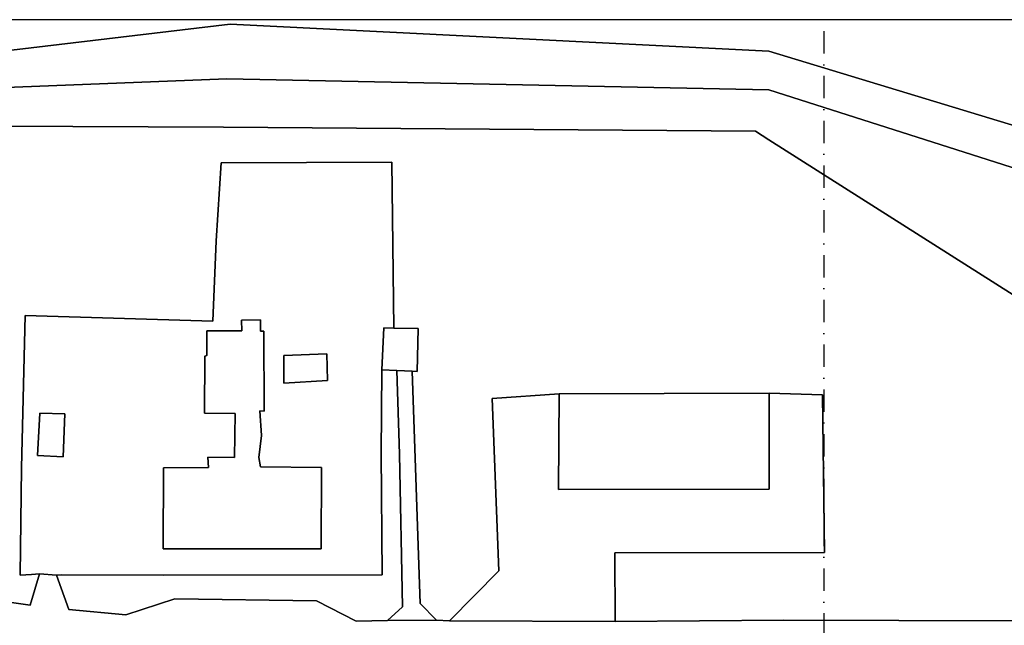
# Model space of a CAD drawing. Header units: millimetres. Extents: x 0 to 349009, y -191 to 220137.
# Tile 7 of 8: x 167830 to 279545, y 151439 to 220137. Entities that reach past the tile are written whole.
import ezdxf

# ---------------------------------------------------------------- set-up
doc = ezdxf.new("R2010")
doc.units = ezdxf.units.MM
doc.header["$LTSCALE"] = 200
for name, pattern in [('BEBOUW', [1000.1, 1000, -0.1]), ('DASHDOT', [25.4, 12.7, -6.35, 0, -6.35]), ('DOORGANG', [1000.1, 1000, -0.1]), ('TAL-VLAK', [1000.1, 1000, -0.1]), ('TERR_AFSCH', [1000.1, 1000, -0.1]), ('VLIJN', [1000.1, 1000, -0.1])]:
    doc.linetypes.add(name, pattern=pattern)
doc.layers.add('0-70', color=5, linetype='Continuous')
doc.layers.add('T-25', color=7, linetype='Continuous')

msp = doc.modelspace()

# ---------------------------------------------------------------- linework, layer by layer
msp.add_line((349009, 220137), (0, 220137))
at = {"layer": '0-70', "linetype": 'DASHDOT'}
msp.add_line((259067, 218841, 110595), (259067, 2437, 110595), dxfattribs=at)
at = {"layer": 'T-25', "linetype": 'TAL-VLAK'}
for p, q in [((114292, 210407, 110682), (191727, 219634, 110668)), ((191727, 219634, 110668), (252839, 216570, 110046)), ((252839, 216570, 110046), (349009, 187367, 110478)), ((191325, 213447, 112266), (114292, 210407, 110682)), ((252841, 212169, 112052), (191325, 213447, 112266)), ((349009, 181499, 112410), (252841, 212169, 112052))]:
    msp.add_line(p, q, dxfattribs=at)
at = {"layer": 'T-25', "linetype": 'VLIJN'}
for p, q in [((114292, 210407, 110682), (191727, 219634, 110668)), ((191727, 219634, 110668), (114292, 210407, 110682)), ((191727, 219634, 110668), (252839, 216570, 110046)), ((252839, 216570, 110046), (191727, 219634, 110668)), ((252839, 216570, 110046), (349009, 187367, 110478)), ((349009, 187367, 110478), (252839, 216570, 110046)), ((191325, 213447, 112266), (114292, 210407, 110682)), ((114292, 210407, 110682), (191325, 213447, 112266)), ((252841, 212169, 112052), (191325, 213447, 112266)), ((191325, 213447, 112266), (252841, 212169, 112052)), ((349009, 181499, 112410), (252841, 212169, 112052)), ((252841, 212169, 112052), (349009, 181499, 112410)), ((190968, 207959, 112572), (113299, 208311, 110702)), ((113299, 208311, 110702), (190968, 207959, 112572)), ((251325, 207484, 112348), (190968, 207959, 112572)), ((190968, 207959, 112572), (251325, 207484, 112348)), ((252845, 206519, 112348), (251325, 207484, 112348)), ((251325, 207484, 112348), (252845, 206519, 112348)), ((288978, 183581, 112432), (252845, 206519, 112348)), ((252845, 206519, 112348), (288978, 183581, 112432)), ((190705, 203917, 112665), (190128, 195036, 112868)), ((190128, 195036, 112868), (190705, 203917, 112665)), ((210039, 203960, 112665), (190705, 203917, 112665)), ((190705, 203917, 112665), (210039, 203960, 112665)), ((210263, 185162, 113218), (210039, 203960, 112665)), ((210039, 203960, 112665), (210263, 185162, 113218)), ((190128, 195036, 112868), (189737, 185958, 112882)), ((189737, 185958, 112882), (190128, 195036, 112868)), ((190128, 195036, 112868), (190128, 195036, 112868)), ((168436, 186564, 112728), (168052, 169309, 112222)), ((168052, 169309, 112222), (168436, 186564, 112728)), ((189737, 185958, 112882), (168436, 186564, 112728)), ((168436, 186564, 112728), (189737, 185958, 112882)), ((195157, 186107, 114295), (192991, 186071, 114295)), ((192991, 186071, 114295), (193022, 184825, 114338)), ((195146, 184793, 114532), (195157, 186107, 114295)), ((189067, 184835, 114342), (189053, 182045, 114305)), ((193022, 184825, 114338), (189067, 184835, 114342)), ((195527, 184800, 114588), (195146, 184793, 114532)), ((195581, 175747, 114412), (195527, 184800, 114588)), ((209152, 185177, 114438), (208901, 180418, 112692)), ((210263, 185162, 113218), (209152, 185177, 114438)), ((213045, 185124, 114862), (210263, 185162, 113218)), ((212912, 180240, 114865), (213045, 185124, 114862)), ((202690, 182233, 114115), (197800, 182026, 114078)), ((202751, 179208, 114242), (202690, 182233, 114115)), ((188838, 181971, 114655), (188785, 175516, 114835)), ((189053, 182045, 114305), (188838, 181971, 114655)), ((197800, 182026, 114078), (197808, 178897, 114125)), ((197800, 182026, 114078), (197800, 182026, 114078)), ((208828, 170912, 112392), (208901, 180418, 112692)), ((208901, 180418, 112692), (208828, 170912, 112392)), ((208901, 180418, 112692), (210630, 180341, 112562)), ((210630, 180341, 112562), (210937, 170839, 112435)), ((210630, 180341, 112562), (212350, 180265, 112605)), ((210937, 170839, 112435), (210630, 180341, 112562)), ((210630, 180341, 112562), (210630, 180341, 112562)), ((213272, 153911, 112292), (212350, 180265, 112605)), ((212350, 180265, 112605), (212912, 180240, 114865)), ((212350, 180265, 112605), (213272, 153911, 112292)), ((197808, 178897, 114125), (202751, 179208, 114242)), ((229030, 177695, 112622), (221432, 177149, 112638)), ((221432, 177149, 112638), (229030, 177695, 112622)), ((229030, 177695, 112622), (228982, 166854, 115925)), ((252862, 177769, 112315), (229030, 177695, 112622)), ((258934, 177582, 112448), (252862, 177769, 112315)), ((252868, 166880, 115925), (252862, 177769, 112315)), ((252862, 177769, 112315), (258934, 177582, 112448)), ((221432, 177149, 112638), (222200, 157620, 112405)), ((222200, 157620, 112405), (221432, 177149, 112638)), ((259156, 159703, 112318), (258934, 177582, 112448)), ((258934, 177582, 112448), (259156, 159703, 112318)), ((170129, 175501, 114442), (169838, 170696, 114518)), ((172953, 175417, 114432), (170129, 175501, 114442)), ((172775, 170557, 114565), (172953, 175417, 114432)), ((188785, 175516, 114835), (192287, 175456, 114738)), ((192287, 175456, 114738), (192189, 170484, 114595)), ((195282, 172960, 114388), (195076, 175776, 114412)), ((195076, 175776, 114412), (195581, 175747, 114412)), ((194956, 170481, 115588), (195282, 172960, 114388)), ((169838, 170696, 114518), (172775, 170557, 114565)), ((169838, 170696, 114518), (169838, 170696, 114518)), ((192189, 170484, 114595), (189191, 170513, 115608)), ((189191, 170513, 115608), (189256, 169336, 116542)), ((195165, 169412, 116685), (194956, 170481, 115588)), ((208944, 157154, 112332), (208828, 170912, 112392)), ((208828, 170912, 112392), (208944, 157154, 112332)), ((210937, 170839, 112435), (211263, 153528, 112288)), ((211263, 153528, 112288), (210937, 170839, 112435)), ((168052, 169309, 112222), (167898, 157119, 112318)), ((167898, 157119, 112318), (168052, 169309, 112222)), ((184139, 169302, 116558), (184107, 160108, 116652)), ((189256, 169336, 116542), (184139, 169302, 116558)), ((184139, 169302, 116558), (184139, 169302, 116558)), ((202059, 169355, 116698), (195165, 169412, 116685)), ((202021, 160109, 116652), (202059, 169355, 116698)), ((228982, 166854, 115925), (252868, 166880, 115925)), ((184107, 160108, 116652), (202021, 160109, 116652)), ((235345, 159670, 112318), (259156, 159703, 112318)), ((259156, 159703, 112318), (235345, 159670, 112318)), ((235402, 151884, 112328), (235345, 159670, 112318)), ((235345, 159670, 112318), (235402, 151884, 112328)), ((222200, 157620, 112405), (216593, 151955, 112332)), ((216593, 151955, 112332), (222200, 157620, 112405)), ((167898, 157119, 112318), (169175, 157205, 112318)), ((169175, 157205, 112318), (167898, 157119, 112318)), ((170094, 157262, 112105), (169028, 153741, 112105)), ((169028, 153741, 112105), (170094, 157262, 112105)), ((169175, 157205, 112318), (170094, 157262, 112105)), ((170094, 157262, 112105), (169175, 157205, 112318)), ((170094, 157262, 112105), (172017, 157121, 112105)), ((172017, 157121, 112105), (170094, 157262, 112105)), ((172017, 157121, 112105), (172600, 157177, 112318)), ((172600, 157177, 112318), (172017, 157121, 112105)), ((172017, 157121, 112105), (173409, 153236, 112158)), ((173409, 153236, 112158), (172017, 157121, 112105)), ((172600, 157177, 112318), (184168, 157120, 112335)), ((184168, 157120, 112335), (172600, 157177, 112318)), ((184168, 157120, 112335), (208944, 157154, 112332)), ((208944, 157154, 112332), (184168, 157120, 112335)), ((169028, 153741, 112105), (149618, 156316, 111812)), ((149618, 156316, 111812), (169028, 153741, 112105)), ((179873, 152625, 112108), (185427, 154451, 112182)), ((185427, 154451, 112182), (179873, 152625, 112108)), ((185427, 154451, 112182), (201507, 154210, 112232)), ((201507, 154210, 112232), (185427, 154451, 112182)), ((201507, 154210, 112232), (205993, 151900, 112282)), ((205993, 151900, 112282), (201507, 154210, 112232)), ((173409, 153236, 112158), (179873, 152625, 112108)), ((179873, 152625, 112108), (173409, 153236, 112158)), ((211263, 153528, 112288), (209560, 151969, 112282)), ((209560, 151969, 112282), (211263, 153528, 112288)), ((215120, 152015, 112272), (213272, 153911, 112292)), ((213272, 153911, 112292), (215120, 152015, 112272)), ((205993, 151900, 112282), (209560, 151969, 112282)), ((209560, 151969, 112282), (205993, 151900, 112282)), ((209560, 151969, 112282), (215120, 152015, 112272)), ((215120, 152015, 112272), (209560, 151969, 112282)), ((209560, 151969, 112282), (209560, 151969, 112282)), ((216593, 151955, 112332), (215120, 152015, 112272)), ((215120, 152015, 112272), (216593, 151955, 112332)), ((216593, 151955, 112332), (235402, 151884, 112328)), ((235402, 151884, 112328), (216593, 151955, 112332)), ((216593, 151955, 112332), (216593, 151955, 112332)), ((254549, 152023, 112385), (235402, 151884, 112328)), ((235402, 151884, 112328), (254549, 152023, 112385)), ((280623, 151952, 112462), (254549, 152023, 112385)), ((254549, 152023, 112385), (280623, 151952, 112462))]:
    msp.add_line(p, q, dxfattribs=at)
at = {"layer": 'T-25', "linetype": 'BEBOUW'}
for p, q in [((192991, 186071, 114295), (195157, 186107, 114295)), ((193022, 184825, 114338), (192991, 186071, 114295)), ((195157, 186107, 114295), (195146, 184793, 114532)), ((189053, 182045, 114305), (189067, 184835, 114342)), ((189067, 184835, 114342), (193022, 184825, 114338)), ((195146, 184793, 114532), (195527, 184800, 114588)), ((195527, 184800, 114588), (195581, 175747, 114412)), ((208901, 180418, 112692), (209152, 185177, 114438)), ((209152, 185177, 114438), (210263, 185162, 113218)), ((210263, 185162, 113218), (213045, 185124, 114862)), ((213045, 185124, 114862), (212912, 180240, 114865)), ((197800, 182026, 114078), (202690, 182233, 114115)), ((202690, 182233, 114115), (202751, 179208, 114242)), ((188785, 175516, 114835), (188838, 181971, 114655)), ((188838, 181971, 114655), (189053, 182045, 114305)), ((197808, 178897, 114125), (197800, 182026, 114078)), ((197800, 182026, 114078), (197800, 182026, 114078)), ((210630, 180341, 112562), (208901, 180418, 112692)), ((208901, 180418, 112692), (208901, 180418, 112692)), ((212350, 180265, 112605), (210630, 180341, 112562)), ((212912, 180240, 114865), (212350, 180265, 112605)), ((202751, 179208, 114242), (197808, 178897, 114125)), ((228982, 166854, 115925), (229030, 177695, 112622)), ((229030, 177695, 112622), (252862, 177769, 112315)), ((229030, 177695, 112622), (229030, 177695, 112622)), ((252862, 177769, 112315), (252868, 166880, 115925)), ((169838, 170696, 114518), (170129, 175501, 114442)), ((170129, 175501, 114442), (172953, 175417, 114432)), ((172953, 175417, 114432), (172775, 170557, 114565)), ((192287, 175456, 114738), (188785, 175516, 114835)), ((192189, 170484, 114595), (192287, 175456, 114738)), ((195581, 175747, 114412), (195076, 175776, 114412)), ((195076, 175776, 114412), (195282, 172960, 114388)), ((195282, 172960, 114388), (194956, 170481, 115588)), ((172775, 170557, 114565), (169838, 170696, 114518)), ((169838, 170696, 114518), (169838, 170696, 114518)), ((189256, 169336, 116542), (189191, 170513, 115608)), ((189191, 170513, 115608), (192189, 170484, 114595)), ((194956, 170481, 115588), (195165, 169412, 116685)), ((184107, 160108, 116652), (184139, 169302, 116558)), ((184139, 169302, 116558), (189256, 169336, 116542)), ((184139, 169302, 116558), (184139, 169302, 116558)), ((195165, 169412, 116685), (202059, 169355, 116698)), ((202059, 169355, 116698), (202021, 160109, 116652)), ((252868, 166880, 115925), (228982, 166854, 115925)), ((202021, 160109, 116652), (184107, 160108, 116652))]:
    msp.add_line(p, q, dxfattribs=at)
at = {"layer": 'T-25', "linetype": 'TERR_AFSCH'}
for p, q in [((210937, 170839, 112435), (210630, 180341, 112562)), ((212350, 180265, 112605), (213272, 153911, 112292)), ((229030, 177695, 112622), (221432, 177149, 112638)), ((258934, 177582, 112448), (252862, 177769, 112315)), ((221432, 177149, 112638), (222200, 157620, 112405)), ((259156, 159703, 112318), (258934, 177582, 112448)), ((211263, 153528, 112288), (210937, 170839, 112435)), ((235345, 159670, 112318), (259156, 159703, 112318)), ((235402, 151884, 112328), (235345, 159670, 112318)), ((222200, 157620, 112405), (216593, 151955, 112332)), ((169028, 153741, 112105), (170094, 157262, 112105)), ((170094, 157262, 112105), (172017, 157121, 112105)), ((172017, 157121, 112105), (173409, 153236, 112158)), ((149618, 156316, 111812), (169028, 153741, 112105)), ((179873, 152625, 112108), (185427, 154451, 112182)), ((185427, 154451, 112182), (201507, 154210, 112232)), ((201507, 154210, 112232), (205993, 151900, 112282)), ((173409, 153236, 112158), (179873, 152625, 112108)), ((209560, 151969, 112282), (211263, 153528, 112288)), ((213272, 153911, 112292), (215120, 152015, 112272)), ((205993, 151900, 112282), (209560, 151969, 112282)), ((209560, 151969, 112282), (215120, 152015, 112272)), ((215120, 152015, 112272), (216593, 151955, 112332)), ((216593, 151955, 112332), (235402, 151884, 112328)), ((235402, 151884, 112328), (254549, 152023, 112385)), ((254549, 152023, 112385), (280623, 151952, 112462))]:
    msp.add_line(p, q, dxfattribs=at)
at = {"layer": 'T-25', "linetype": 'DOORGANG'}
for p, q in [((170094, 157262, 112105), (169175, 157205, 112318)), ((172017, 157121, 112105), (170094, 157262, 112105)), ((172600, 157177, 112318), (172017, 157121, 112105))]:
    msp.add_line(p, q, dxfattribs=at)

doc.saveas('drawing.dxf')
